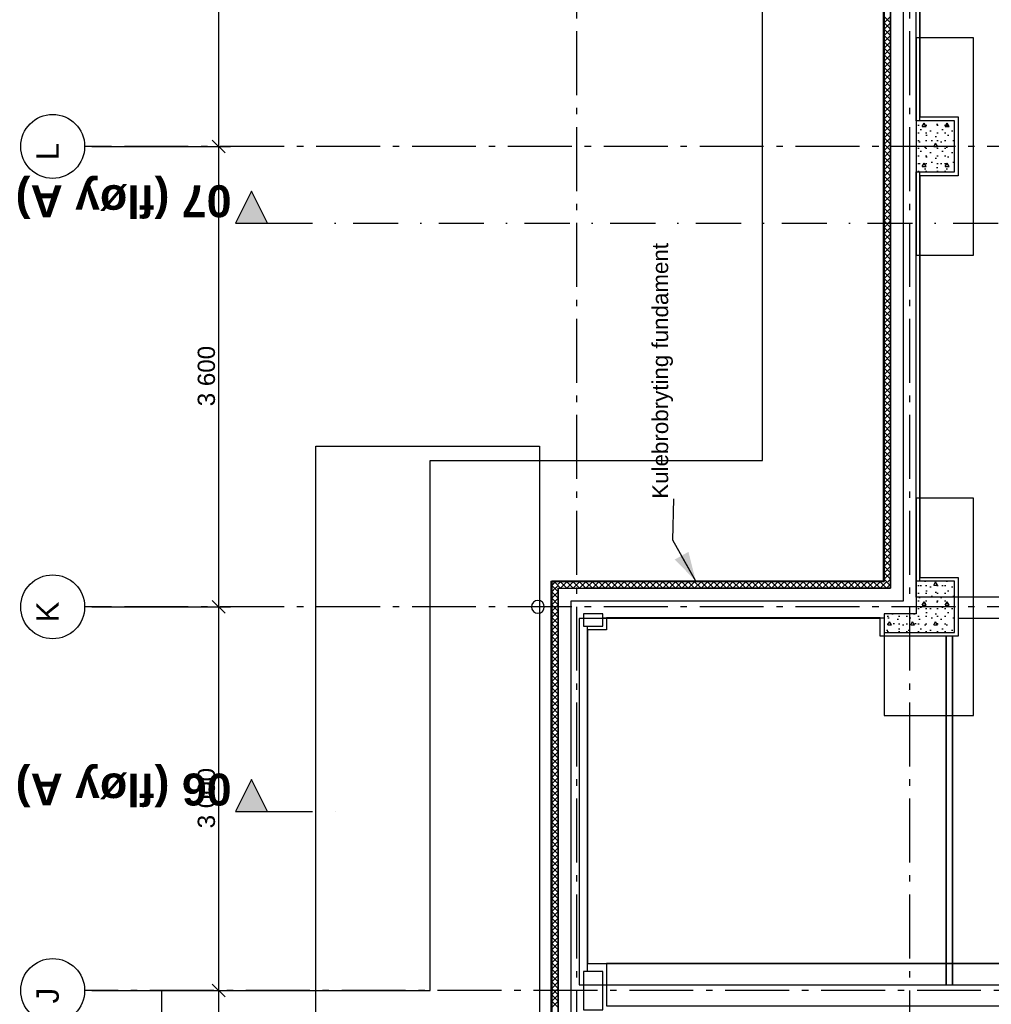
# Model space of a CAD drawing. Header units: millimetres. Extents: x -117798 to 93698, y -84437 to 74219.
# Tile 11 of 34: x -82030 to -74429, y -15125 to -7426. Entities that reach past the tile are written whole.
import ezdxf
from ezdxf.enums import TextEntityAlignment as Align

# ---------------------------------------------------------------- set-up
doc = ezdxf.new("R2010")
doc.units = ezdxf.units.MM
doc.header["$LTSCALE"] = 0.5
doc.header["$MEASUREMENT"] = 0
for name, pattern in [('Akselinje', [1500, 1000, -200, 100, -200]), ('PLINE', [0]), ('Prikk & stiplet', [1340.555525, 705.555534, -352.777767, 0, -282.222223])]:
    doc.linetypes.add(name, pattern=pattern)
for name, color, linetype in [('216- Direkte fundamentering', 7, 'Continuous'), ('216- Direkte fundamentering (Skravur)', 7, 'Continuous'), ('235- Utvendig kledning og overflate (Skravur)(Nye konstruksjoner)', 7, 'Continuous'), ('235- Utvendig kledning og overflate(Nye konstruksjoner)', 7, 'Continuous'), ('252- Gulv på grunn_ bunnplate', 7, 'Continuous'), ('253- Oppforet gulv_ påstøp', 7, 'Continuous'), ('253- Oppforet gulv_ påstøp(Nye konstruksjoner)', 7, 'Continuous'), ('265- Gesimser_ takrenner og nedløp(Nye konstruksjoner)', 7, 'Continuous'), ('283- Ramper(Nye konstruksjoner)', 7, 'Continuous'), ('82-- Modullinjer', 7, 'Continuous'), ('82-- Modullinjer(Nye konstruksjoner)', 7, 'Continuous'), ('832- Tekst bygning(Nye konstruksjoner)', 7, 'Continuous'), ('852- Snittmarkør', 7, 'Continuous'), ('tiltaksgrense(Nye konstruksjoner)', 7, 'Continuous')]:
    doc.layers.add(name, color=color, linetype=linetype)
doc.styles.add('GENERATED_STYLE_1', font='arial.ttf')
doc.styles.add('GENERATED_STYLE_2', font='arial.ttf')
doc.linetypes.add('Tiltaksgrense', pattern='A,0,[1,A-2607.110 Plan Fundament1.Shx,S=4.761905,R=0,X=0,Y=0],-1200,0', length=1200)
doc.dimstyles.new('GENERATED_STYLE__1', dxfattribs={"dimtxt": 135.000002, "dimasz": 95, "dimexe": 0.18, "dimexo": 150, "dimgap": 0, "dimtad": 1, "dimdec": 0, "dimzin": 0, "dimdsep": 46, "dimtxsty": 'GENERATED_STYLE_2', "dimblk": 'ARROWHEAD_6', "dimblk1": 'ARROWHEAD_6', "dimblk2": 'ARROWHEAD_6', "dimcen": 0.09, "dimclrd": 256, "dimclre": 256, "dimclrt": 256, "dimadec": 1, "dimazin": 0, "dimtfac": 1, "dimtdec": 4, "dimtmove": 0, "dimatfit": 3, "dimfxl": 1, "dimtolj": 1, "dimtzin": 0, "dimarcsym": 0})
doc.dimstyles.new('GENERATED_STYLE__2', dxfattribs={"dimtxt": 0.18, "dimasz": 228, "dimexe": 0.18, "dimexo": 0.0625, "dimgap": 0, "dimtad": 0, "dimtih": 1, "dimtoh": 1, "dimdec": 4, "dimzin": 0, "dimdsep": 46, "dimcen": 0.09, "dimadec": 0, "dimazin": 0, "dimtfac": 1, "dimtdec": 4, "dimtmove": 0, "dimatfit": 3, "dimldrblk": 'ARROWHEAD_5', "dimfxl": 1, "dimtolj": 1, "dimtzin": 0, "dimarcsym": 0})
pattern_1 = [(0, (0, 0), (0, 311.7692), [30, -150]), (0, (90, 155.9), (0, 311.7692), [30, -150]), (60, (0, 0), (-270, 155.8846), [30, -150]), (60, (180, 0), (-270, 155.8846), [30, -150]), (120, (30, 0), (270, 155.8846), [30, -150]), (120, (210, 0), (270, 155.8846), [30, -150]), (0, (0, 30), (0, 60.000002), [0, -60, 0, -90.000004]), (45, (30, 30), (-42.42641, 42.42641), [0, -45, 0, -75.000003])]

# ---------------------------------------------------------------- blocks, each defined once
blk = doc.blocks.new('*X16')
at = {"layer": '235- Utvendig kledning og overflate (Skravur)(Nye konstruksjoner)', "linetype": 'PLINE'}
for p, q in [((-77854.1, -11836), (-77840.1, -11821.9)), ((-77846.2, -11821.9), (-77818.2, -11850)), ((-77829.1, -11861), (-77818.2, -11850))]:
    blk.add_line(p, q, dxfattribs=at)
blk = doc.blocks.new('*X17')
at = {"layer": '235- Utvendig kledning og overflate (Skravur)(Nye konstruksjoner)', "linetype": 'PLINE'}
for p, q in [((-77868.2, -11850), (-77854.1, -11836)), ((-77868.2, -11850), (-77846.2, -11871.9)), ((-77840.1, -11871.9), (-77829.1, -11861))]:
    blk.add_line(p, q, dxfattribs=at)
blk = doc.blocks.new('*X18')
at = {"layer": '235- Utvendig kledning og overflate (Skravur)(Nye konstruksjoner)', "linetype": 'PLINE'}
for p, q in [((-77868.2, -11900), (-77840.1, -11871.9)), ((-77868.2, -11950), (-77818.2, -11900)), ((-77868.2, -11900), (-77818.2, -11950)), ((-77846.2, -11871.9), (-77818.2, -11900)), ((-77868.2, -12000), (-77818.2, -11950)), ((-77868.2, -11950), (-77818.2, -12000)), ((-77868.2, -12050), (-77818.2, -12000)), ((-77868.2, -12000), (-77818.2, -12050)), ((-77868.2, -12100), (-77818.2, -12050)), ((-77868.2, -12050), (-77818.2, -12100)), ((-77868.2, -12150), (-77818.2, -12100)), ((-77868.2, -12100), (-77818.2, -12150)), ((-77868.2, -12200), (-77818.2, -12150)), ((-77868.2, -12150), (-77818.2, -12200)), ((-77868.2, -12250), (-77818.2, -12200)), ((-77868.2, -12200), (-77818.2, -12250)), ((-77868.2, -12300), (-77818.2, -12250)), ((-77868.2, -12250), (-77818.2, -12300)), ((-77868.2, -12350), (-77818.2, -12300)), ((-77868.2, -12300), (-77818.2, -12350)), ((-77868.2, -12400), (-77818.2, -12350)), ((-77868.2, -12350), (-77818.2, -12400)), ((-77868.2, -12450), (-77818.2, -12400)), ((-77868.2, -12400), (-77818.2, -12450)), ((-77868.2, -12500), (-77818.2, -12450)), ((-77868.2, -12450), (-77818.2, -12500)), ((-77868.2, -12550), (-77818.2, -12500)), ((-77868.2, -12500), (-77818.2, -12550)), ((-77868.2, -12600), (-77818.2, -12550)), ((-77868.2, -12550), (-77818.2, -12600)), ((-77868.2, -12650), (-77818.2, -12600)), ((-77868.2, -12600), (-77818.2, -12650)), ((-77868.2, -12700), (-77818.2, -12650)), ((-77868.2, -12650), (-77818.2, -12700)), ((-77868.2, -12750), (-77818.2, -12700)), ((-77868.2, -12700), (-77818.2, -12750)), ((-77868.2, -12800), (-77818.2, -12750)), ((-77868.2, -12750), (-77818.2, -12800)), ((-77868.2, -12850), (-77818.2, -12800)), ((-77868.2, -12800), (-77818.2, -12850)), ((-77868.2, -12900), (-77818.2, -12850)), ((-77868.2, -12850), (-77818.2, -12900)), ((-77868.2, -12950), (-77818.2, -12900)), ((-77868.2, -12900), (-77818.2, -12950)), ((-77868.2, -13000), (-77818.2, -12950)), ((-77868.2, -12950), (-77818.2, -13000)), ((-77868.2, -13050), (-77818.2, -13000)), ((-77868.2, -13000), (-77818.2, -13050)), ((-77868.2, -13100), (-77818.2, -13050)), ((-77868.2, -13050), (-77818.2, -13100)), ((-77868.2, -13150), (-77818.2, -13100)), ((-77868.2, -13100), (-77818.2, -13150)), ((-77868.2, -13200), (-77818.2, -13150)), ((-77868.2, -13150), (-77818.2, -13200)), ((-77868.2, -13250), (-77818.2, -13200)), ((-77868.2, -13200), (-77818.2, -13250)), ((-77868.2, -13300), (-77818.2, -13250)), ((-77868.2, -13250), (-77818.2, -13300)), ((-77868.2, -13350), (-77818.2, -13300)), ((-77868.2, -13300), (-77818.2, -13350)), ((-77868.2, -13400), (-77818.2, -13350)), ((-77868.2, -13350), (-77818.2, -13400)), ((-77868.2, -13450), (-77818.2, -13400)), ((-77868.2, -13400), (-77818.2, -13450)), ((-77868.2, -13500), (-77818.2, -13450)), ((-77868.2, -13450), (-77818.2, -13500)), ((-77868.2, -13550), (-77818.2, -13500)), ((-77868.2, -13500), (-77818.2, -13550)), ((-77868.2, -13600), (-77818.2, -13550)), ((-77868.2, -13550), (-77818.2, -13600)), ((-77868.2, -13650), (-77818.2, -13600)), ((-77868.2, -13600), (-77818.2, -13650)), ((-77868.2, -13700), (-77818.2, -13650)), ((-77868.2, -13650), (-77818.2, -13700)), ((-77868.2, -13750), (-77818.2, -13700)), ((-77868.2, -13700), (-77818.2, -13750)), ((-77868.2, -13800), (-77818.2, -13750)), ((-77868.2, -13750), (-77818.2, -13800)), ((-77868.2, -13850), (-77818.2, -13800)), ((-77868.2, -13800), (-77818.2, -13850)), ((-77868.2, -13900), (-77818.2, -13850)), ((-77868.2, -13850), (-77818.2, -13900)), ((-77868.2, -13950), (-77818.2, -13900)), ((-77868.2, -13900), (-77818.2, -13950)), ((-77868.2, -14000), (-77818.2, -13950)), ((-77868.2, -13950), (-77818.2, -14000)), ((-77868.2, -14050), (-77818.2, -14000)), ((-77868.2, -14000), (-77818.2, -14050)), ((-77868.2, -14100), (-77818.2, -14050)), ((-77868.2, -14050), (-77818.2, -14100)), ((-77868.2, -14150), (-77818.2, -14100)), ((-77868.2, -14100), (-77818.2, -14150)), ((-77868.2, -14200), (-77818.2, -14150)), ((-77868.2, -14150), (-77818.2, -14200)), ((-77868.2, -14250), (-77818.2, -14200)), ((-77868.2, -14200), (-77818.2, -14250)), ((-77868.2, -14300), (-77818.2, -14250)), ((-77868.2, -14250), (-77818.2, -14300)), ((-77868.2, -14350), (-77818.2, -14300)), ((-77868.2, -14300), (-77818.2, -14350)), ((-77868.2, -14400), (-77818.2, -14350)), ((-77868.2, -14350), (-77818.2, -14400)), ((-77868.2, -14450), (-77818.2, -14400)), ((-77868.2, -14400), (-77818.2, -14450)), ((-77868.2, -14500), (-77818.2, -14450)), ((-77868.2, -14450), (-77818.2, -14500)), ((-77868.2, -14550), (-77818.2, -14500)), ((-77868.2, -14500), (-77818.2, -14550)), ((-77868.2, -14600), (-77818.2, -14550)), ((-77868.2, -14550), (-77818.2, -14600)), ((-77868.2, -14650), (-77818.2, -14600)), ((-77868.2, -14600), (-77818.2, -14650)), ((-77868.2, -14700), (-77818.2, -14650)), ((-77868.2, -14650), (-77818.2, -14700)), ((-77868.2, -14750), (-77818.2, -14700)), ((-77868.2, -14700), (-77818.2, -14750)), ((-77868.2, -14800), (-77818.2, -14750)), ((-77868.2, -14750), (-77818.2, -14800)), ((-77868.2, -14850), (-77818.2, -14800)), ((-77868.2, -14800), (-77818.2, -14850)), ((-77868.2, -14900), (-77818.2, -14850)), ((-77868.2, -14850), (-77818.2, -14900)), ((-77868.2, -14950), (-77818.2, -14900)), ((-77868.2, -14900), (-77818.2, -14950)), ((-77868.2, -15000), (-77818.2, -14950)), ((-77868.2, -14950), (-77818.2, -15000)), ((-77868.2, -15050), (-77818.2, -15000)), ((-77868.2, -15000), (-77818.2, -15050)), ((-77868.2, -15100), (-77818.2, -15050)), ((-77868.2, -15050), (-77818.2, -15100)), ((-77868.2, -15150), (-77818.2, -15100)), ((-77868.2, -15100), (-77818.2, -15150))]:
    blk.add_line(p, q, dxfattribs=at)
blk = doc.blocks.new('*X19')
at = {"layer": '235- Utvendig kledning og overflate (Skravur)(Nye konstruksjoner)', "linetype": 'PLINE'}
for p, q in [((-75250, -11821.9), (-75259.1, -11831)), ((-75250, -11821.9), (-75218.2, -11853.8)), ((-75218.2, -11840.1), (-75234.1, -11856))]:
    blk.add_line(p, q, dxfattribs=at)
blk = doc.blocks.new('*X20')
at = {"layer": '235- Utvendig kledning og overflate (Skravur)(Nye konstruksjoner)', "linetype": 'PLINE'}
for p, q in [((-75259.1, -11831), (-75268.2, -11840.1)), ((-75268.2, -11853.8), (-75250, -11871.9)), ((-75234.1, -11856), (-75250, -11871.9))]:
    blk.add_line(p, q, dxfattribs=at)
blk = doc.blocks.new('*X21')
at = {"layer": '235- Utvendig kledning og overflate (Skravur)(Nye konstruksjoner)', "linetype": 'PLINE'}
for p, q in [((-77800, -11821.9), (-77818.2, -11840.1)), ((-77818.2, -11853.8), (-77800, -11871.9)), ((-77800, -11821.9), (-77750, -11871.9)), ((-77750, -11821.9), (-77800, -11871.9)), ((-77750, -11821.9), (-77700, -11871.9)), ((-77700, -11821.9), (-77750, -11871.9)), ((-77700, -11821.9), (-77650, -11871.9)), ((-77650, -11821.9), (-77700, -11871.9)), ((-77650, -11821.9), (-77600, -11871.9)), ((-77600, -11821.9), (-77650, -11871.9)), ((-77600, -11821.9), (-77550, -11871.9)), ((-77550, -11821.9), (-77600, -11871.9)), ((-77550, -11821.9), (-77500, -11871.9)), ((-77500, -11821.9), (-77550, -11871.9)), ((-77500, -11821.9), (-77450, -11871.9)), ((-77450, -11821.9), (-77500, -11871.9)), ((-77450, -11821.9), (-77400, -11871.9)), ((-77400, -11821.9), (-77450, -11871.9)), ((-77400, -11821.9), (-77350, -11871.9)), ((-77350, -11821.9), (-77400, -11871.9)), ((-77350, -11821.9), (-77300, -11871.9)), ((-77300, -11821.9), (-77350, -11871.9)), ((-77300, -11821.9), (-77250, -11871.9)), ((-77250, -11821.9), (-77300, -11871.9)), ((-77250, -11821.9), (-77200, -11871.9)), ((-77200, -11821.9), (-77250, -11871.9)), ((-77200, -11821.9), (-77150, -11871.9)), ((-77150, -11821.9), (-77200, -11871.9)), ((-77150, -11821.9), (-77100, -11871.9)), ((-77100, -11821.9), (-77150, -11871.9)), ((-77100, -11821.9), (-77050, -11871.9)), ((-77050, -11821.9), (-77100, -11871.9)), ((-77050, -11821.9), (-77000, -11871.9)), ((-77000, -11821.9), (-77050, -11871.9)), ((-77000, -11821.9), (-76950, -11871.9)), ((-76950, -11821.9), (-77000, -11871.9)), ((-76950, -11821.9), (-76900, -11871.9)), ((-76900, -11821.9), (-76950, -11871.9)), ((-76900, -11821.9), (-76850, -11871.9)), ((-76850, -11821.9), (-76900, -11871.9)), ((-76850, -11821.9), (-76800, -11871.9)), ((-76800, -11821.9), (-76850, -11871.9)), ((-76800, -11821.9), (-76750, -11871.9)), ((-76750, -11821.9), (-76800, -11871.9)), ((-76750, -11821.9), (-76700, -11871.9)), ((-76700, -11821.9), (-76750, -11871.9)), ((-76700, -11821.9), (-76650, -11871.9)), ((-76650, -11821.9), (-76700, -11871.9)), ((-76650, -11821.9), (-76600, -11871.9)), ((-76600, -11821.9), (-76650, -11871.9)), ((-76600, -11821.9), (-76550, -11871.9)), ((-76550, -11821.9), (-76600, -11871.9)), ((-76550, -11821.9), (-76500, -11871.9)), ((-76500, -11821.9), (-76550, -11871.9)), ((-76500, -11821.9), (-76450, -11871.9)), ((-76450, -11821.9), (-76500, -11871.9)), ((-76450, -11821.9), (-76400, -11871.9)), ((-76400, -11821.9), (-76450, -11871.9)), ((-76400, -11821.9), (-76350, -11871.9)), ((-76350, -11821.9), (-76400, -11871.9)), ((-76350, -11821.9), (-76300, -11871.9)), ((-76300, -11821.9), (-76350, -11871.9)), ((-76300, -11821.9), (-76250, -11871.9)), ((-76250, -11821.9), (-76300, -11871.9)), ((-76250, -11821.9), (-76200, -11871.9)), ((-76200, -11821.9), (-76250, -11871.9)), ((-76200, -11821.9), (-76150, -11871.9)), ((-76150, -11821.9), (-76200, -11871.9)), ((-76150, -11821.9), (-76100, -11871.9)), ((-76100, -11821.9), (-76150, -11871.9)), ((-76100, -11821.9), (-76050, -11871.9)), ((-76050, -11821.9), (-76100, -11871.9)), ((-76050, -11821.9), (-76000, -11871.9)), ((-76000, -11821.9), (-76050, -11871.9)), ((-76000, -11821.9), (-75950, -11871.9)), ((-75950, -11821.9), (-76000, -11871.9)), ((-75950, -11821.9), (-75900, -11871.9)), ((-75900, -11821.9), (-75950, -11871.9)), ((-75900, -11821.9), (-75850, -11871.9)), ((-75850, -11821.9), (-75900, -11871.9)), ((-75850, -11821.9), (-75800, -11871.9)), ((-75800, -11821.9), (-75850, -11871.9)), ((-75800, -11821.9), (-75750, -11871.9)), ((-75750, -11821.9), (-75800, -11871.9)), ((-75750, -11821.9), (-75700, -11871.9)), ((-75700, -11821.9), (-75750, -11871.9)), ((-75700, -11821.9), (-75650, -11871.9)), ((-75650, -11821.9), (-75700, -11871.9)), ((-75650, -11821.9), (-75600, -11871.9)), ((-75600, -11821.9), (-75650, -11871.9)), ((-75600, -11821.9), (-75550, -11871.9)), ((-75550, -11821.9), (-75600, -11871.9)), ((-75550, -11821.9), (-75500, -11871.9)), ((-75500, -11821.9), (-75550, -11871.9)), ((-75500, -11821.9), (-75450, -11871.9)), ((-75450, -11821.9), (-75500, -11871.9)), ((-75450, -11821.9), (-75400, -11871.9)), ((-75400, -11821.9), (-75450, -11871.9)), ((-75400, -11821.9), (-75350, -11871.9)), ((-75350, -11821.9), (-75400, -11871.9)), ((-75350, -11821.9), (-75300, -11871.9)), ((-75300, -11821.9), (-75350, -11871.9)), ((-75300, -11821.9), (-75268.2, -11853.8)), ((-75268.2, -11840.1), (-75300, -11871.9))]:
    blk.add_line(p, q, dxfattribs=at)
blk = doc.blocks.new('*X24')
at = {"layer": '235- Utvendig kledning og overflate (Skravur)(Nye konstruksjoner)', "linetype": 'PLINE'}
for p, q in [((-75268.2, -7450), (-75218.2, -7400)), ((-75268.2, -7400), (-75218.2, -7450)), ((-75268.2, -7500), (-75218.2, -7450)), ((-75268.2, -7450), (-75218.2, -7500)), ((-75268.2, -7550), (-75218.2, -7500)), ((-75268.2, -7500), (-75218.2, -7550)), ((-75268.2, -7600), (-75218.2, -7550)), ((-75268.2, -7550), (-75218.2, -7600)), ((-75268.2, -7650), (-75218.2, -7600)), ((-75268.2, -7600), (-75218.2, -7650)), ((-75268.2, -7700), (-75218.2, -7650)), ((-75268.2, -7650), (-75218.2, -7700)), ((-75268.2, -7750), (-75218.2, -7700)), ((-75268.2, -7700), (-75218.2, -7750)), ((-75268.2, -7800), (-75218.2, -7750)), ((-75268.2, -7750), (-75218.2, -7800)), ((-75268.2, -7850), (-75218.2, -7800)), ((-75268.2, -7800), (-75218.2, -7850)), ((-75268.2, -7900), (-75218.2, -7850)), ((-75268.2, -7850), (-75218.2, -7900)), ((-75268.2, -7950), (-75218.2, -7900)), ((-75268.2, -7900), (-75218.2, -7950)), ((-75268.2, -8000), (-75218.2, -7950)), ((-75268.2, -7950), (-75218.2, -8000)), ((-75268.2, -8050), (-75218.2, -8000)), ((-75268.2, -8000), (-75218.2, -8050)), ((-75268.2, -8100), (-75218.2, -8050)), ((-75268.2, -8050), (-75218.2, -8100)), ((-75268.2, -8150), (-75218.2, -8100)), ((-75268.2, -8100), (-75218.2, -8150)), ((-75268.2, -8200), (-75218.2, -8150)), ((-75268.2, -8150), (-75218.2, -8200)), ((-75268.2, -8250), (-75218.2, -8200)), ((-75268.2, -8200), (-75218.2, -8250)), ((-75268.2, -8300), (-75218.2, -8250)), ((-75268.2, -8250), (-75218.2, -8300)), ((-75268.2, -8350), (-75218.2, -8300)), ((-75268.2, -8300), (-75218.2, -8350)), ((-75268.2, -8400), (-75218.2, -8350)), ((-75268.2, -8350), (-75218.2, -8400)), ((-75268.2, -8450), (-75218.2, -8400)), ((-75268.2, -8400), (-75218.2, -8450)), ((-75268.2, -8500), (-75218.2, -8450)), ((-75268.2, -8450), (-75218.2, -8500)), ((-75268.2, -8550), (-75218.2, -8500)), ((-75268.2, -8500), (-75218.2, -8550)), ((-75268.2, -8600), (-75218.2, -8550)), ((-75268.2, -8550), (-75218.2, -8600)), ((-75268.2, -8650), (-75218.2, -8600)), ((-75268.2, -8600), (-75218.2, -8650)), ((-75268.2, -8700), (-75218.2, -8650)), ((-75268.2, -8650), (-75218.2, -8700)), ((-75268.2, -8750), (-75218.2, -8700)), ((-75268.2, -8700), (-75218.2, -8750)), ((-75268.2, -8800), (-75218.2, -8750)), ((-75268.2, -8750), (-75218.2, -8800)), ((-75268.2, -8850), (-75218.2, -8800)), ((-75268.2, -8800), (-75218.2, -8850)), ((-75268.2, -8900), (-75218.2, -8850)), ((-75268.2, -8850), (-75218.2, -8900)), ((-75268.2, -8950), (-75218.2, -8900)), ((-75268.2, -8900), (-75218.2, -8950)), ((-75268.2, -9000), (-75218.2, -8950)), ((-75268.2, -8950), (-75218.2, -9000)), ((-75268.2, -9050), (-75218.2, -9000)), ((-75268.2, -9000), (-75218.2, -9050)), ((-75268.2, -9100), (-75218.2, -9050)), ((-75268.2, -9050), (-75218.2, -9100)), ((-75268.2, -9150), (-75218.2, -9100)), ((-75268.2, -9100), (-75218.2, -9150)), ((-75268.2, -9200), (-75218.2, -9150)), ((-75268.2, -9150), (-75218.2, -9200)), ((-75268.2, -9250), (-75218.2, -9200)), ((-75268.2, -9200), (-75218.2, -9250)), ((-75268.2, -9300), (-75218.2, -9250)), ((-75268.2, -9250), (-75218.2, -9300)), ((-75268.2, -9350), (-75218.2, -9300)), ((-75268.2, -9300), (-75218.2, -9350)), ((-75268.2, -9400), (-75218.2, -9350)), ((-75268.2, -9350), (-75218.2, -9400)), ((-75268.2, -9450), (-75218.2, -9400)), ((-75268.2, -9400), (-75218.2, -9450)), ((-75268.2, -9500), (-75218.2, -9450)), ((-75268.2, -9450), (-75218.2, -9500)), ((-75268.2, -9550), (-75218.2, -9500)), ((-75268.2, -9500), (-75218.2, -9550)), ((-75268.2, -9600), (-75218.2, -9550)), ((-75268.2, -9550), (-75218.2, -9600)), ((-75268.2, -9650), (-75218.2, -9600)), ((-75268.2, -9600), (-75218.2, -9650)), ((-75268.2, -9700), (-75218.2, -9650)), ((-75268.2, -9650), (-75218.2, -9700)), ((-75268.2, -9750), (-75218.2, -9700)), ((-75268.2, -9700), (-75218.2, -9750)), ((-75268.2, -9800), (-75218.2, -9750)), ((-75268.2, -9750), (-75218.2, -9800)), ((-75268.2, -9850), (-75218.2, -9800)), ((-75268.2, -9800), (-75218.2, -9850)), ((-75268.2, -9900), (-75218.2, -9850)), ((-75268.2, -9850), (-75218.2, -9900)), ((-75268.2, -9950), (-75218.2, -9900)), ((-75268.2, -9900), (-75218.2, -9950)), ((-75268.2, -10000), (-75218.2, -9950)), ((-75268.2, -9950), (-75218.2, -10000)), ((-75268.2, -10050), (-75218.2, -10000)), ((-75268.2, -10000), (-75218.2, -10050)), ((-75268.2, -10100), (-75218.2, -10050)), ((-75268.2, -10050), (-75218.2, -10100)), ((-75268.2, -10150), (-75218.2, -10100)), ((-75268.2, -10100), (-75218.2, -10150)), ((-75268.2, -10200), (-75218.2, -10150)), ((-75268.2, -10150), (-75218.2, -10200)), ((-75268.2, -10250), (-75218.2, -10200)), ((-75268.2, -10200), (-75218.2, -10250)), ((-75268.2, -10300), (-75218.2, -10250)), ((-75268.2, -10250), (-75218.2, -10300)), ((-75268.2, -10350), (-75218.2, -10300)), ((-75268.2, -10300), (-75218.2, -10350)), ((-75268.2, -10400), (-75218.2, -10350)), ((-75268.2, -10350), (-75218.2, -10400)), ((-75268.2, -10450), (-75218.2, -10400)), ((-75268.2, -10400), (-75218.2, -10450)), ((-75268.2, -10500), (-75218.2, -10450)), ((-75268.2, -10450), (-75218.2, -10500)), ((-75268.2, -10550), (-75218.2, -10500)), ((-75268.2, -10500), (-75218.2, -10550)), ((-75268.2, -10600), (-75218.2, -10550)), ((-75268.2, -10550), (-75218.2, -10600)), ((-75268.2, -10650), (-75218.2, -10600)), ((-75268.2, -10600), (-75218.2, -10650)), ((-75268.2, -10700), (-75218.2, -10650)), ((-75268.2, -10650), (-75218.2, -10700)), ((-75268.2, -10750), (-75218.2, -10700)), ((-75268.2, -10700), (-75218.2, -10750)), ((-75268.2, -10800), (-75218.2, -10750)), ((-75268.2, -10750), (-75218.2, -10800)), ((-75268.2, -10850), (-75218.2, -10800)), ((-75268.2, -10800), (-75218.2, -10850)), ((-75268.2, -10900), (-75218.2, -10850)), ((-75268.2, -10850), (-75218.2, -10900)), ((-75268.2, -10950), (-75218.2, -10900)), ((-75268.2, -10900), (-75218.2, -10950)), ((-75268.2, -11000), (-75218.2, -10950)), ((-75268.2, -10950), (-75218.2, -11000)), ((-75268.2, -11050), (-75218.2, -11000)), ((-75268.2, -11000), (-75218.2, -11050)), ((-75268.2, -11100), (-75218.2, -11050)), ((-75268.2, -11050), (-75218.2, -11100)), ((-75268.2, -11150), (-75218.2, -11100)), ((-75268.2, -11100), (-75218.2, -11150)), ((-75268.2, -11200), (-75218.2, -11150)), ((-75268.2, -11150), (-75218.2, -11200)), ((-75268.2, -11250), (-75218.2, -11200)), ((-75268.2, -11200), (-75218.2, -11250)), ((-75268.2, -11300), (-75218.2, -11250)), ((-75268.2, -11250), (-75218.2, -11300)), ((-75268.2, -11350), (-75218.2, -11300)), ((-75268.2, -11300), (-75218.2, -11350)), ((-75268.2, -11400), (-75218.2, -11350)), ((-75268.2, -11350), (-75218.2, -11400)), ((-75268.2, -11450), (-75218.2, -11400)), ((-75268.2, -11400), (-75218.2, -11450)), ((-75268.2, -11500), (-75218.2, -11450)), ((-75268.2, -11450), (-75218.2, -11500)), ((-75268.2, -11550), (-75218.2, -11500)), ((-75268.2, -11500), (-75218.2, -11550)), ((-75268.2, -11600), (-75218.2, -11550)), ((-75268.2, -11550), (-75218.2, -11600)), ((-75268.2, -11650), (-75218.2, -11600)), ((-75268.2, -11600), (-75218.2, -11650)), ((-75268.2, -11700), (-75218.2, -11650)), ((-75268.2, -11650), (-75218.2, -11700)), ((-75268.2, -11750), (-75218.2, -11700)), ((-75268.2, -11700), (-75218.2, -11750)), ((-75268.2, -11800), (-75218.2, -11750)), ((-75268.2, -11750), (-75218.2, -11800)), ((-75268.2, -11800), (-75246.2, -11821.9)), ((-75240.1, -11821.9), (-75218.2, -11800))]:
    blk.add_line(p, q, dxfattribs=at)
blk = doc.blocks.new('Standard grid marker[10]', base_point=(-77673.2, 26434.4))
at = {"layer": '82-- Modullinjer', "linetype": 'Akselinje'}
blk.add_line((-77673.2, 26234.4), (-77673.2, -50374.4), dxfattribs=at)
at = {"layer": '82-- Modullinjer', "style": 'GENERATED_STYLE_1'}
for tag, p in [('AC_MarkerText_1_0', (-77800.7, 26644.4)), ('AC_MarkerText_1_1', (-77800.7, -50864.4))]:
    blk.add_attdef(tag, text='', height=175, rotation=90, dxfattribs=at).set_placement(p, align=Align.TOP_CENTER)
blk = doc.blocks.new('Standard grid marker[22]', base_point=(20739.5, -12016.9))
at = {"layer": '82-- Modullinjer', "linetype": 'Akselinje'}
for p, q in [((-81321.3, -12016.9), (-81521.3, -12016.9)), ((20539.5, -12016.9), (-81321.3, -12016.9))]:
    blk.add_line(p, q, dxfattribs=at)
at = {"layer": '82-- Modullinjer', "linetype": 'PLINE'}
blk.add_circle((-81771.3, -12016.9), 250, dxfattribs=at)
at = {"layer": '82-- Modullinjer', "linetype": 'Akselinje'}
blk.add_point((-81321.3, -12016.9), dxfattribs=at)
blk.add_point((-81321.3, -12016.9), dxfattribs=at)
at = {"layer": '82-- Modullinjer', "style": 'GENERATED_STYLE_1'}
for tag, p in [('AC_MarkerText_1_1', (-81898.8, -12056.9)), ('AC_MarkerText_1_0', (20862, -12056.9))]:
    blk.add_attdef(tag, text='', height=175, rotation=90, dxfattribs=at).set_placement(p, align=Align.TOP_CENTER)
blk = doc.blocks.new('Standard grid marker[31]', base_point=(20939.5, -15016.9))
at = {"layer": '82-- Modullinjer', "linetype": 'Akselinje'}
for p, q in [((-81321.3, -15016.9), (-81521.3, -15016.9)), ((20739.5, -15016.9), (-81321.3, -15016.9))]:
    blk.add_line(p, q, dxfattribs=at)
at = {"layer": '82-- Modullinjer', "linetype": 'PLINE'}
blk.add_circle((-81771.3, -15016.9), 250, dxfattribs=at)
at = {"layer": '82-- Modullinjer', "linetype": 'Akselinje'}
blk.add_point((-81321.3, -15016.9), dxfattribs=at)
blk.add_point((-81321.3, -15016.9), dxfattribs=at)
at = {"layer": '82-- Modullinjer', "style": 'GENERATED_STYLE_1'}
for tag, p in [('AC_MarkerText_1_1', (-81898.8, -15056.9)), ('AC_MarkerText_1_0', (21062, -15056.9))]:
    blk.add_attdef(tag, text='', height=175, rotation=90, dxfattribs=at).set_placement(p, align=Align.TOP_CENTER)
blk = doc.blocks.new('Standard grid marker[32]', base_point=(20739.5, -8416.9))
at = {"layer": '82-- Modullinjer', "linetype": 'Akselinje'}
for p, q in [((-81321.3, -8416.9), (-81521.3, -8416.9)), ((20539.5, -8416.9), (-81321.3, -8416.9))]:
    blk.add_line(p, q, dxfattribs=at)
at = {"layer": '82-- Modullinjer', "linetype": 'PLINE'}
blk.add_circle((-81771.3, -8416.9), 250, dxfattribs=at)
at = {"layer": '82-- Modullinjer', "linetype": 'Akselinje'}
blk.add_point((-81321.3, -8416.9), dxfattribs=at)
blk.add_point((-81321.3, -8416.9), dxfattribs=at)
at = {"layer": '82-- Modullinjer', "style": 'GENERATED_STYLE_1'}
for tag, p in [('AC_MarkerText_1_1', (-81898.8, -8456.9)), ('AC_MarkerText_1_0', (20862, -8456.9))]:
    blk.add_attdef(tag, text='', height=175, rotation=90, dxfattribs=at).set_placement(p, align=Align.TOP_CENTER)
blk = doc.blocks.new('Standard grid marker[35]', base_point=(-75068.2, 26434.4))
at = {"layer": '82-- Modullinjer', "linetype": 'Akselinje'}
blk.add_line((-75068.2, 26234.4), (-75068.2, -50374.4), dxfattribs=at)
at = {"layer": '82-- Modullinjer', "style": 'GENERATED_STYLE_1'}
for tag, p in [('AC_MarkerText_1_0', (-75195.7, 26644.4)), ('AC_MarkerText_1_1', (-75195.7, -50864.4))]:
    blk.add_attdef(tag, text='', height=175, rotation=90, dxfattribs=at).set_placement(p, align=Align.TOP_CENTER)
blk = doc.blocks.new('Nedløp kompleks[51]', base_point=(-77976.2, -12016.9))
at = {"layer": '265- Gesimser_ takrenner og nedløp(Nye konstruksjoner)', "linetype": 'PLINE', "flags": 128}
blk.add_lwpolyline([(-77976.2, -12066.9, 1), (-77976.2, -11966.9, 1)], format="xyb", close=True, dxfattribs=at)
blk = doc.blocks.new('*D85')
at = {"layer": '82-- Modullinjer(Nye konstruksjoner)', "linetype": 'PLINE'}
for p, q in [((-80423.2, -4866.9), (-80523.2, -4766.9)), ((-81465.7, -4816.9), (-80379.4, -4816.9)), ((-80473.2, -4816.9), (-80473.2, -8416.9)), ((-80423.2, -8466.9), (-80523.2, -8366.9)), ((-81465.7, -8416.9), (-80379.4, -8416.9))]:
    blk.add_line(p, q, dxfattribs=at)
at = {"layer": '82-- Modullinjer(Nye konstruksjoner)', "insert": (-80500.2, -6848.6), "char_height": 135, "attachment_point": 7, "rotation": 90, "style": 'GENERATED_STYLE_2'}
blk.add_mtext('\\A1;{\\pql;\\fArial|b0|i0|c0|p0;\\W1.000000;3\xa0600}', dxfattribs=at)
blk = doc.blocks.new('ARROWHEAD_6')
at = {"linetype": 'Continuous'}
for p, q in [((0, 0), (-1, 0)), ((-0.5, -0.5), (0.5, 0.5))]:
    blk.add_line(p, q, dxfattribs=at)
blk = doc.blocks.new('*D86')
at = {"layer": '82-- Modullinjer(Nye konstruksjoner)', "linetype": 'PLINE'}
for p, q in [((-80423.2, -8466.9), (-80523.2, -8366.9)), ((-81465.7, -8416.9), (-80379.4, -8416.9)), ((-80473.2, -8416.9), (-80473.2, -12016.9)), ((-80423.2, -12066.9), (-80523.2, -11966.9)), ((-81465.7, -12016.9), (-80379.4, -12016.9))]:
    blk.add_line(p, q, dxfattribs=at)
at = {"layer": '82-- Modullinjer(Nye konstruksjoner)', "insert": (-80500.2, -10448.6), "char_height": 135, "attachment_point": 7, "rotation": 90, "style": 'GENERATED_STYLE_2'}
blk.add_mtext('\\A1;{\\pql;\\fArial|b0|i0|c0|p0;\\W1.000000;3\xa0600}', dxfattribs=at)
blk = doc.blocks.new('*D87')
at = {"layer": '82-- Modullinjer(Nye konstruksjoner)', "linetype": 'PLINE'}
for p, q in [((-80423.2, -12066.9), (-80523.2, -11966.9)), ((-81465.7, -12016.9), (-80379.4, -12016.9)), ((-80473.2, -12016.9), (-80473.2, -15016.9)), ((-80423.2, -15066.9), (-80523.2, -14966.9)), ((-81465.7, -15016.9), (-80379.4, -15016.9))]:
    blk.add_line(p, q, dxfattribs=at)
at = {"layer": '82-- Modullinjer(Nye konstruksjoner)', "insert": (-80500.2, -13748.6), "char_height": 135, "attachment_point": 7, "rotation": 90, "style": 'GENERATED_STYLE_2'}
blk.add_mtext('\\A1;{\\pql;\\fArial|b0|i0|c0|p0;\\W1.000000;3\xa0000}', dxfattribs=at)
blk = doc.blocks.new('*D88')
at = {"layer": '82-- Modullinjer(Nye konstruksjoner)', "linetype": 'PLINE'}
for p, q in [((-80423.2, -15066.9), (-80523.2, -14966.9)), ((-81465.7, -15016.9), (-80379.4, -15016.9)), ((-80473.2, -15016.9), (-80473.2, -18616.9)), ((-81465.7, -18616.9), (-80379.4, -18616.9)), ((-80423.2, -18666.9), (-80523.2, -18566.9))]:
    blk.add_line(p, q, dxfattribs=at)
at = {"layer": '82-- Modullinjer(Nye konstruksjoner)', "insert": (-80500.2, -17048.6), "char_height": 135, "attachment_point": 7, "rotation": 90, "style": 'GENERATED_STYLE_2'}
blk.add_mtext('\\A1;{\\pql;\\fArial|b0|i0|c0|p0;\\W1.000000;3\xa0600}', dxfattribs=at)
blk = doc.blocks.new('ARROWHEAD_5')
at = {"linetype": 'Continuous'}
blk.add_hatch(color=256, dxfattribs=at).paths.add_polyline_path([(-1, 0.2679), (0, 0), (-1, -0.2679)])
blk.add_line((0, 0), (-1, 0), dxfattribs=at)

msp = doc.modelspace()

# ---------------------------------------------------------------- hatches: boundary and pattern name
at = {"layer": '216- Direkte fundamentering (Skravur)', "linetype": 'Continuous'}
h = msp.add_hatch(dxfattribs=at)
h.set_pattern_fill('Betong_strukturell', color=256, style=0, pattern_type=2)
h.set_pattern_definition(pattern_1)
h.paths.add_polyline_path([(-74718.2, -8616.9), (-74718.2, -8216.9), (-75018.2, -8216.9), (-75018.2, -8616.9)])
h = msp.add_hatch(dxfattribs=at)
h.set_pattern_fill('Betong_strukturell', color=256, style=0, pattern_type=2)
h.set_pattern_definition(pattern_1)
h.paths.add_polyline_path([(-75268.2, -12216.9), (-74718.2, -12216.9), (-74718.2, -11816.9), (-75018.2, -11816.9), (-75018.2, -12071.9), (-75268.2, -12071.9)])
at = {"layer": '235- Utvendig kledning og overflate (Skravur)(Nye konstruksjoner)', "linetype": 'Continuous'}
for points in [[(-75268.2, -11815.9), (-75268.2, 5313.1), (-75274.2, 5313.1), (-75274.2, -11815.9)], [(-77868.2, -11815.9), (-77874.2, -11815.9), (-77868.2, -11821.9)], [(-77874.2, -11821.9), (-77868.2, -11821.9), (-77874.2, -11815.9)], [(-77874.2, -26011.9), (-77868.2, -26011.9), (-77868.2, -11821.9), (-77874.2, -11821.9)], [(-77868.2, -11821.9), (-75274.2, -11821.9), (-75274.2, -11815.9), (-77868.2, -11815.9)], [(-75268.2, -11815.9), (-75274.2, -11815.9), (-75268.2, -11821.9)], [(-75274.2, -11815.9), (-75274.2, -11821.9), (-75268.2, -11821.9)]]:
    msp.add_hatch(color=256, dxfattribs=at).paths.add_polyline_path(points)
at = {"layer": '852- Snittmarkør', "linetype": 'Continuous'}
for points in [[(-80341.3, -9016.9), (-80091.3, -9016.9), (-80216.3, -8766.9)], [(-80341.3, -13616.9), (-80091.3, -13616.9), (-80216.3, -13366.9)]]:
    msp.add_hatch(color=256, dxfattribs=at).paths.add_polyline_path(points)

# ---------------------------------------------------------------- linework, layer by layer
at = {"layer": '216- Direkte fundamentering', "linetype": 'PLINE', "flags": 128}
for points in [[(-75218.2, 5263.1), (-75218.2, -11871.9)], [(-74988.2, -8216.9), (-74988.2, -5016.9)], [(-74988.2, -11816.9), (-74988.2, -8616.9)], [(-77818.2, -11871.9), (-77618.2, -11871.9)], [(-77818.2, -11871.9), (-77818.2, -25761.9)], [(-75218.2, -11871.9), (-77618.2, -11871.9)], [(-77468.2, -12101.9), (-75268.2, -12101.9)], [(-77588.2, -14866.9), (-77588.2, -12166.9)]]:
    msp.add_lwpolyline(points, dxfattribs=at)
for points in [[(-74568.2, -9266.9), (-74568.2, -7566.9), (-75018.2, -7566.9), (-75018.2, -9266.9)], [(-74718.2, -8616.9), (-74718.2, -8216.9), (-75018.2, -8216.9), (-75018.2, -8616.9)], [(-74568.2, -12866.9), (-74568.2, -11166.9), (-75018.2, -11166.9), (-75018.2, -12071.9), (-75268.2, -12071.9), (-75268.2, -12866.9)], [(-75268.2, -12216.9), (-74718.2, -12216.9), (-74718.2, -11816.9), (-75018.2, -11816.9), (-75018.2, -12071.9), (-75268.2, -12071.9)], [(-77468.2, -12166.9), (-77468.2, -12071.9), (-77618.2, -12071.9), (-77618.2, -12166.9)], [(-77468.2, -15166.9), (-77468.2, -14866.9), (-77618.2, -14866.9), (-77618.2, -15166.9)]]:
    msp.add_lwpolyline(points, close=True, dxfattribs=at)
at = {"layer": '235- Utvendig kledning og overflate(Nye konstruksjoner)', "linetype": 'PLINE'}
for p, q in [((-75268.2, 5263.1), (-75268.2, -11815.9)), ((-77818.2, -11821.9), (-77868.2, -11821.9)), ((-77868.2, -11821.9), (-77868.2, -11871.9)), ((-77818.2, -11821.9), (-77868.2, -11821.9)), ((-75268.2, -11821.9), (-77818.2, -11821.9)), ((-75268.2, -11821.9), (-75268.2, -11815.9)), ((-75268.2, -11821.9), (-75268.2, -11815.9)), ((-77868.2, -11871.9), (-77868.2, -25961.9))]:
    msp.add_line(p, q, dxfattribs=at)
at = {"layer": '235- Utvendig kledning og overflate(Nye konstruksjoner)', "linetype": 'PLINE', "flags": 128}
for points in [[(-75274.2, 5319.1), (-75274.2, -11815.9)], [(-75218.2, -11821.9), (-75218.2, 5263.1)], [(-77874.2, -11815.9), (-77868.2, -11815.9)], [(-77874.2, -11815.9), (-77874.2, -26011.9)], [(-75274.2, -11815.9), (-77868.2, -11815.9)], [(-75218.2, -11871.9), (-75218.2, -11821.9)], [(-77818.2, -25961.9), (-77818.2, -11871.9)], [(-77818.2, -11871.9), (-75218.2, -11871.9)]]:
    msp.add_lwpolyline(points, dxfattribs=at)
at = {"layer": '252- Gulv på grunn_ bunnplate', "linetype": 'PLINE', "flags": 128}
for points in [[(-77588.2, -14806.9), (-68568.2, -14806.9), (-68568.2, -25966.9), (-70173.2, -25966.9), (-70173.2, -26036.9), (-76388.2, -26036.9), (-76388.2, -28301.9), (-77438.2, -28301.9), (-77438.2, -28396.9), (-77588.2, -28396.9), (-77588.2, -31636.9), (-77438.2, -31636.9), (-77438.2, -31996.9), (-77588.2, -31996.9), (-77588.2, -35236.9), (-77438.2, -35236.9), (-77438.2, -35596.9), (-77588.2, -35596.9), (-77588.2, -38881.9), (-76368.2, -38881.9), (-76368.2, -43836.9), (-75018.2, -43836.9), (-75018.2, -45036.9), (-70983.2, -45036.9), (-70983.2, -43886.9), (-63503.2, -43886.9), (-63503.2, -43686.9), (-61453.2, -43686.9), (-61453.2, -41931.9), (-60453.2, -41931.9), (-60453.2, -41781.9), (-60303.2, -41781.9), (-60303.2, -37501.9), (-60453.2, -37501.9), (-60453.2, -37351.9), (-61453.2, -37351.9), (-61453.2, -35621.9), (-61683.2, -35621.9), (-61683.2, -35211.9), (-61453.2, -35211.9), (-61453.2, -32021.9), (-61683.2, -32021.9), (-61683.2, -31611.9), (-61453.2, -31611.9), (-61453.2, -28421.9), (-61683.2, -28421.9), (-61683.2, -28011.9), (-61453.2, -28011.9), (-61453.2, -26026.9), (-61683.2, -26026.9), (-61683.2, -25796.9), (-65003.2, -25796.9), (-65003.2, -15036.9), (-61453.2, -15036.9), (-61453.2, -6304.5), (-61453.2, 4683.1), (-74988.2, 4683.1), (-74988.2, 2613.1), (-74688.2, 2613.1), (-74688.2, 2153.1), (-74988.2, 2153.1), (-74988.2, -986.9), (-74688.2, -986.9), (-74688.2, -1446.9), (-74988.2, -1446.9), (-74988.2, -4586.9), (-74688.2, -4586.9), (-74688.2, -5046.9), (-74988.2, -5046.9), (-74988.2, -8186.9), (-74688.2, -8186.9), (-74688.2, -8646.9), (-74988.2, -8646.9), (-74988.2, -11786.9), (-74688.2, -11786.9), (-74688.2, -12246.9), (-75298.2, -12246.9), (-75298.2, -12101.9), (-77438.2, -12101.9), (-77438.2, -12196.9), (-77588.2, -12196.9)], [(-68938.2, -15136.9), (-68938.2, -14806.9), (-77438.2, -14806.9), (-77438.2, -15136.9)]]:
    msp.add_lwpolyline(points, close=True, dxfattribs=at)
msp.add_lwpolyline([(-64073.2, -11916.9), (-64073.2, -11866.9), (-69673.2, -11866.9), (-69673.2, -11941.9), (-75018.2, -11941.9), (-75018.2, -8616.9), (-74718.2, -8616.9), (-74718.2, -8216.9), (-75018.2, -8216.9), (-75018.2, -5016.9), (-74718.2, -5016.9), (-74718.2, -4616.9), (-75018.2, -4616.9), (-75018.2, -1416.9), (-74718.2, -1416.9), (-74718.2, -1016.9), (-75018.2, -1016.9), (-75018.2, 2183.1), (-74718.2, 2183.1), (-74718.2, 2583.1), (-75018.2, 2583.1), (-75018.2, 4683.1), (-63028.2, 4683.1), (-63028.2, 2433.1), (-61453.2, 2433.1), (-61453.2, -4616.9), (-61813.2, -4616.9), (-61813.2, -5016.9), (-61453.2, -5016.9), (-61453.2, -8216.9), (-61813.2, -8216.9), (-61813.2, -8616.9), (-61453.2, -8616.9), (-61453.2, -11816.9), (-61813.2, -11816.9), (-61813.2, -11916.9)], dxfattribs=at)
at = {"layer": '253- Oppforet gulv_ påstøp', "linetype": 'PLINE', "flags": 128}
for points in [[(-74783.2, -14971.9), (-74783.2, -12246.9), (-75298.2, -12246.9), (-75298.2, -12106.9), (-77653.7, -12106.9), (-77653.7, -14971.9)], [(-70943.2, -14971.9), (-70943.2, -12106.9), (-74688.2, -12106.9), (-74688.2, -12246.9), (-74733.2, -12246.9), (-74733.2, -14971.9)]]:
    msp.add_lwpolyline(points, close=True, dxfattribs=at)
at = {"layer": '253- Oppforet gulv_ påstøp(Nye konstruksjoner)', "linetype": 'PLINE', "flags": 128}
msp.add_lwpolyline([(-74733.2, -14971.9), (-74733.2, -12246.9), (-74783.2, -12246.9), (-74783.2, -14971.9)], close=True, dxfattribs=at)
at = {"layer": '283- Ramper(Nye konstruksjoner)', "linetype": 'PLINE', "flags": 128}
for points in [[(-79712.5, -15586.9), (-79712.5, -10761.6)], [(-79712.5, -10761.6), (-77962.5, -10761.6)], [(-77962.5, -10761.6), (-77962.5, -15586.9)]]:
    msp.add_lwpolyline(points, dxfattribs=at)
at = {"layer": '852- Snittmarkør', "linetype": 'Prikk & stiplet'}
for p, q in [((-80091.3, -9016.9), (-57251.3, -9016.9)), ((-80091.3, -13616.9), (-79466.3, -13616.9))]:
    msp.add_line(p, q, dxfattribs=at)
at = {"layer": '852- Snittmarkør', "linetype": 'PLINE', "flags": 128}
for points in [[(-80341.3, -9016.9), (-80091.3, -9016.9), (-80216.3, -8766.9)], [(-80341.3, -13616.9), (-80091.3, -13616.9), (-80216.3, -13366.9)]]:
    msp.add_lwpolyline(points, close=True, dxfattribs=at)
at = {"layer": 'tiltaksgrense(Nye konstruksjoner)', "linetype": 'Tiltaksgrense', "flags": 128}
msp.add_lwpolyline([(-78818.2, -39616.9), (-78818.2, -30216.9), (-79618.2, -30216.9), (-79618.2, -23816.9), (-78818.2, -23816.9), (-78818.2, -19116.9), (-80918.2, -19116.9), (-80918.2, -15016.9), (-78818.2, -15016.9), (-78818.2, -10871.9), (-76218.2, -10871.9), (-76218.2, 6263.1), (-69263.2, 6263.1), (-69263.2, 5163.1), (-75118.2, 5163.1), (-75118.2, -11971.9), (-77718.2, -11971.9), (-77718.2, -25861.9), (-76518.2, -25861.9), (-76518.2, -28171.9), (-77718.2, -28171.9), (-77718.2, -39016.9), (-76473.2, -39016.9), (-76473.2, -39616.9)], close=True, dxfattribs=at)

# ---------------------------------------------------------------- block references
at = {"layer": '235- Utvendig kledning og overflate(Nye konstruksjoner)'}
for name in ['*X24', '*X17', '*X16', '*X21', '*X20', '*X19', '*X18']:
    msp.add_blockref(name, (0, 0), dxfattribs=at)
at = {"layer": '265- Gesimser_ takrenner og nedløp(Nye konstruksjoner)', "linetype": 'PLINE'}
msp.add_blockref('Nedløp kompleks[51]', (-77976.2, -12016.9), dxfattribs=at)
at = {"layer": '82-- Modullinjer', "linetype": 'PLINE'}
for name, p in [('Standard grid marker[10]', (-77673.2, 26434.4)), ('Standard grid marker[35]', (-75068.2, 26434.4))]:
    msp.add_blockref(name, p, dxfattribs=at)
ref = msp.add_blockref('Standard grid marker[32]', (20739.5, -8416.9), dxfattribs=at)
ref.add_attrib('AC_MarkerText_1_1', 'L', dxfattribs={"color": 7, "height": 175, "rotation": 90, "style": 'GENERATED_STYLE_1'}).set_placement((-81898.8, -8456.9), align=Align.TOP_CENTER)
ref = msp.add_blockref('Standard grid marker[22]', (20739.5, -12016.9), dxfattribs=at)
ref.add_attrib('AC_MarkerText_1_1', 'K', dxfattribs={"color": 7, "height": 175, "rotation": 90, "style": 'GENERATED_STYLE_1'}).set_placement((-81898.8, -12056.9), align=Align.TOP_CENTER)
ref = msp.add_blockref('Standard grid marker[31]', (20939.5, -15016.9), dxfattribs=at)
ref.add_attrib('AC_MarkerText_1_1', 'J', dxfattribs={"color": 7, "height": 175, "rotation": 90, "style": 'GENERATED_STYLE_1'}).set_placement((-81898.8, -15056.9), align=Align.TOP_CENTER)

# ---------------------------------------------------------------- texts
at = {"layer": '832- Tekst bygning(Nye konstruksjoner)', "linetype": 'Continuous', "insert": (-76919.4, -11171.6), "char_height": 125, "attachment_point": 7, "rotation": 90, "style": 'GENERATED_STYLE_2'}
msp.add_mtext('\\A1;{\\pql;\\fArial|b0|i0|c0|p0;\\W1.000000;Kulebrobryting fundament}', dxfattribs=at)
at = {"layer": '852- Snittmarkør', "char_height": 250, "attachment_point": 9, "rotation": 180, "style": 'GENERATED_STYLE_1'}
for s, insert in [('\\A1;{\\pqr;\\pt0;\\fArial|b1|i0|c0|p0;\\W1.000000;07 (fløy A)}', (-82061, -8644.8)), ('\\A1;{\\pqr;\\pt0;\\fArial|b1|i0|c0|p0;\\W1.000000;06 (fløy A)}', (-82061, -13244.8))]:
    msp.add_mtext(s, dxfattribs=dict(at, insert=insert))

# ---------------------------------------------------------------- dimensions: what is measured, and where the dimension line sits
at = {"layer": '82-- Modullinjer(Nye konstruksjoner)', "linetype": 'Continuous'}
for base, p1, p2, picture, middle in [((-80473.2, -8416.9), (-81473.2, -4816.9), (-81473.2, -8416.9), '*D85', (-80567.7, -6617)), ((-80473.2, -12016.9), (-81473.2, -8416.9), (-81473.2, -12016.9), '*D86', (-80567.7, -10217)), ((-80473.2, -15016.9), (-81473.2, -12016.9), (-81473.2, -15016.9), '*D87', (-80567.7, -13517)), ((-80473.2, -18616.9), (-81473.2, -15016.9), (-81473.2, -18616.9), '*D88', (-80567.7, -16817))]:
    dim = msp.add_linear_dim(base=base, p1=p1, p2=p2, angle=270, dimstyle='GENERATED_STYLE__1', dxfattribs=at)
    dim.commit()
    dim.dimension.update_dxf_attribs({"geometry": picture, "text_midpoint": middle, "dimtype": 160, "text_rotation": 90})

# ---------------------------------------------------------------- leaders
at = {"layer": '832- Tekst bygning(Nye konstruksjoner)', "linetype": 'PLINE', "annotation_type": 0, "has_hookline": 1, "hookline_direction": 0, "text_width": 1983.8, "horizontal_direction": (0, 1, 0)}
msp.add_leader([(-76740.5, -11815.9), (-76919.4, -11496.1), (-76912.6, -11171.6)], dimstyle='GENERATED_STYLE__2', dxfattribs=at)

doc.saveas('drawing.dxf')
